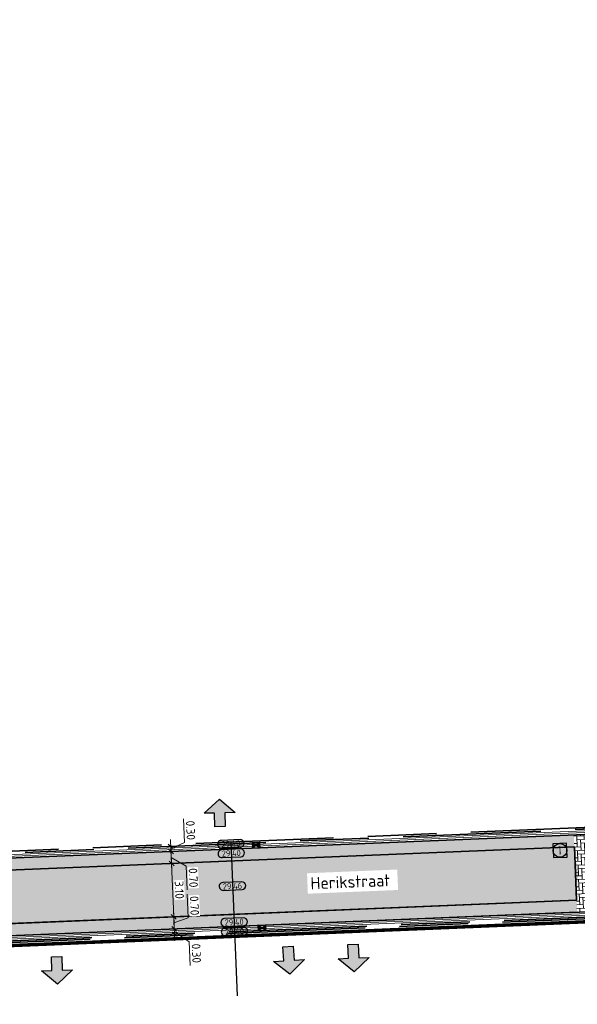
# Model space of a CAD drawing. Header units: metres. Extents: x 199937 to 201628, y 374508 to 375260.
# Tile 12 of 183: x 201005 to 201037, y 374934 to 374992. Entities that reach past the tile are written whole.
import ezdxf
from ezdxf.enums import TextEntityAlignment as Align

# ---------------------------------------------------------------- set-up
doc = ezdxf.new("R2010")
doc.units = ezdxf.units.M
doc.set_wipeout_variables(frame=1)
doc.linetypes.add('VH-OPSLUITBAND_100X200', pattern=[16, 8, -2, 4, -2])
doc.linetypes.add('XX-PROJECTGRENS', pattern=[18, 12, -3, 0, -3])
doc.layers.add('000___INRIT-PIJL', color=252, linetype='Continuous')
doc.layers.add('N-WE-KG-GRENS_PROJECT-G', color=7, linetype='XX-PROJECTGRENS', lineweight=35, transparency=0.45)
for name, color, linetype, lineweight in [('N-WE-OG-HOOGTELIJN-G', 7, 'Continuous', 25), ('N-WE-RI-ITR_RIOOLPUT-S', 84, 'Continuous', 25), ('N-WE-RI-KOLK-S', 7, 'Continuous', 25), ('N-WE-VH-DWARSHELLING-S', 7, 'Continuous', 25), ('N-WE-VH-GOOT-G', 170, 'Continuous', 35), ('N-WE-VH-KANTOPSLUITING_OPSLUITBAND_100X200-G', 150, 'VH-OPSLUITBAND_100X200', 35), ('N-WE-VH-KANTVERHARDING_STREKLAAG-G', 60, 'Continuous', 18), ('N-WE-VH-VERHARDING_BETONSTRAATSTEEN-G', 252, 'Continuous', 35), ('X-XX-AL-HOOGTELABEL-S', 7, 'Continuous', 25), ('X-XX-AL-M-200', 7, 'Continuous', 18), ('X-XX-AL-T35', 50, 'Continuous', 35)]:
    doc.layers.add(name, color=color, linetype=linetype, lineweight=lineweight)
doc.layers.add('N-WE-VH-VERHARDING_BETONSTRAATSTEEN_HEIDE-A', color=7, linetype='Continuous', lineweight=0, true_color=0x986657)
doc.layers.add('N-WE-VH-VERHARDING_BETONSTRAATSTEEN_ROOD-A', color=7, linetype='Continuous', lineweight=0, true_color=0xa92c0a)
doc.styles.add('NLCS-ISO', font='NLCS-ISO.ttf')
doc.styles.add('NLCS-ISO-ANNOTATIEF-T18', font='NLCS-ISO.ttf', dxfattribs={"height": 1.8})
doc.styles.add('NLCS-ISO-M200-T25', font='NLCS-ISO.ttf', dxfattribs={"height": 0.5})
doc.styles.add('NLCS-ISO-M200-T35', font='NLCS-ISO.ttf', dxfattribs={"height": 0.7})
doc.dimstyles.new('NLCS-M200-T25-SCHRAP_L2_H1', dxfattribs={"dimscale": 0.2, "dimtxt": 2.5, "dimasz": 1.4, "dimexe": 2, "dimexo": 2, "dimgap": 0.7, "dimtad": 1, "dimzin": 0, "dimdsep": 46, "dimtxsty": 'NLCS-ISO-M200-T25', "dimblk": 'OBLIQUE', "dimcen": 0, "dimdle": 2, "dimclrd": 256, "dimclre": 256, "dimclrt": 256, "dimadec": 1, "dimazin": 0, "dimtfac": 1, "dimtdec": 3, "dimtofl": 0, "dimtmove": 0, "dimatfit": 3, "dimldrblk": 'OBLIQUE', "dimfxl": 2, "dimfxlon": 1, "dimtfillclr": 256, "dimtolj": 1, "dimtzin": 0, "dimlwd": -1, "dimlwe": -1, "dimarcsym": 0})
pattern_1 = [(92.37016652, (0, 0), (-0.21850498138, 0.20113570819), [0.63, -0.21]), (2.37016652, (-0.41964, -0.01737), (-0.21850498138, 0.20113570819), [0.63, -0.21])]

# ---------------------------------------------------------------- blocks, each defined once
blk = doc.blocks.new('inrit')
h = blk.add_hatch(color=256)
h.dxf.hatch_style = 1
h.paths.add_polyline_path([(0.3, 1), (-0.3, 1), (-0.3, 1.8), (-0.9, 1.8), (0, 2.6), (0.9, 1.8), (0.3, 1.8)])
at = {"color": 3, "flags": 128}
blk.add_lwpolyline([(0.3, 1), (-0.3, 1), (-0.3, 1.8), (-0.9, 1.8), (0, 2.6), (0.9, 1.8), (0.3, 1.8), (0.3, 1)], dxfattribs=at)
blk = doc.blocks.new('*U283')
h = blk.add_hatch(color=253)
h.dxf.hatch_style = 1
edge = h.paths.add_edge_path()
edge.add_line((2.73, 1.13), (-2.73, 1.13))
edge.add_arc((-2.73, 0), 1.13, 90, 270)
edge.add_line((-2.73, -1.13), (2.73, -1.13))
edge.add_arc((2.73, 0), 1.13, 270, 450)
blk.add_lwpolyline([(2.73, 1.13), (-2.73, 1.13, 1), (-2.73, -1.13), (2.73, -1.13, 1)], format="xyb", close=True)
at = {"style": 'NLCS-ISO-ANNOTATIEF-T18'}
blk.add_attdef('HGT', text='', height=1.8, dxfattribs=at).set_placement((0, 0), align=Align.MIDDLE_CENTER)
blk = doc.blocks.new('*U327')
blk.add_solid([(0, 0), (2.252, 0.25), (4.504, 0)])
blk = doc.blocks.new('SRI-PUT_INSPECTIE-SO')
at = {"lineweight": -3, "flags": 128}
blk.add_lwpolyline([(-2, -2), (2, -2), (2, 2), (-2, 2)], close=True, dxfattribs=at)
at = {"lineweight": -3, "ltscale": 1.5}
blk.add_circle((0, 0), 2, dxfattribs=at)
at = {"ltscale": 0.1, "style": 'NLCS-ISO'}
blk.add_text('I', height=2.5, dxfattribs=at).set_placement((0, -0.01), align=Align.MIDDLE_CENTER)
blk = doc.blocks.new('N-SRI-KOLK_STRAAT_450X300-SO')
h = blk.add_hatch(color=256)
h.dxf.hatch_style = 1
h.paths.add_polyline_path([(0, 0.75), (-1.125, 1.5), (-1.125, 0)])
h.paths.add_polyline_path([(1.125, 0), (1.125, 1.5), (0, 0.75)])
for p, q in [((-1.125, 0), (1.125, 1.5)), ((1.125, 0), (-1.125, 1.5))]:
    blk.add_line(p, q)
at = {"flags": 128}
blk.add_lwpolyline([(-1.125, 0), (1.125, 0), (1.125, 1.5), (-1.125, 1.5)], close=True, dxfattribs=at)
blk = doc.blocks.new('_Oblique')
at = {"color": 0, "linetype": 'ByBlock', "lineweight": -2}
blk.add_line((-0.5, -0.5), (0.5, 0.5), dxfattribs=at)
blk = doc.blocks.new('*D651')
at = {"layer": 'Defpoints', "color": 0, "transparency": 16777216}
for p in [(201013.806, 374943.669), (201013.818, 374943.37), (201013.818, 374943.37)]:
    blk.add_point(p, dxfattribs=at)
at = {"layer": 'X-XX-AL-M-200', "transparency": 16777216}
for p, q in [((201014.597, 374943.896), (201014.54, 374945.275)), ((201013.806, 374943.669), (201013.406, 374943.653)), ((201013.789, 374944.069), (201013.835, 374942.97)), ((201013.812, 374943.52), (201014.597, 374943.896)), ((201013.818, 374943.37), (201013.419, 374943.353))]:
    blk.add_line(p, q, dxfattribs=at)
at = {"layer": 'X-XX-AL-M-200', "transparency": 16777216, "xscale": 0.28, "yscale": 0.28, "zscale": 0.28}
for p, rotation in [((201013.806, 374943.669), 92.37016869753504), ((201013.818, 374943.37), 272.3701686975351)]:
    blk.add_blockref('_Oblique', p, dxfattribs=dict(at, rotation=rotation))
at = {"layer": 'X-XX-AL-M-200', "transparency": 16777216, "insert": (201014.958, 374944.602), "char_height": 0.5, "attachment_point": 5, "rotation": 272.3702, "style": 'NLCS-ISO-M200-T25', "bg_fill": 3, "box_fill_scale": 1.1, "bg_fill_color": 256, "bg_fill_true_color": 13158600, "bg_fill_transparency": 0}
blk.add_mtext('\\A1;0.30', dxfattribs=at)
blk = doc.blocks.new('*D652')
at = {"layer": 'Defpoints', "color": 0, "transparency": 16777216}
for p in [(201013.818, 374943.37), (201013.847, 374942.67), (201013.847, 374942.67)]:
    blk.add_point(p, dxfattribs=at)
at = {"layer": 'X-XX-AL-M-200', "transparency": 16777216}
for p, q in [((201013.802, 374943.769), (201013.864, 374942.271)), ((201013.818, 374943.37), (201013.419, 374943.353)), ((201013.833, 374943.02), (201014.695, 374942.515)), ((201013.847, 374942.67), (201013.448, 374942.654)), ((201014.695, 374942.515), (201014.752, 374941.137))]:
    blk.add_line(p, q, dxfattribs=at)
at = {"layer": 'X-XX-AL-M-200', "transparency": 16777216, "xscale": 0.28, "yscale": 0.28, "zscale": 0.28}
for p, rotation in [((201013.818, 374943.37), 92.37016869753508), ((201013.847, 374942.67), 272.3701686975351)]:
    blk.add_blockref('_Oblique', p, dxfattribs=dict(at, rotation=rotation))
at = {"layer": 'X-XX-AL-M-200', "transparency": 16777216, "insert": (201015.113, 374941.842), "char_height": 0.5, "attachment_point": 5, "rotation": 272.3702, "style": 'NLCS-ISO-M200-T25', "bg_fill": 3, "box_fill_scale": 1.1, "bg_fill_color": 256, "bg_fill_true_color": 13158600, "bg_fill_transparency": 0}
blk.add_mtext('\\A1;0.70', dxfattribs=at)
blk = doc.blocks.new('*D653')
at = {"layer": 'Defpoints', "color": 0, "transparency": 16777216}
for p in [(201013.847, 374942.67), (201013.976, 374939.569), (201013.976, 374939.569)]:
    blk.add_point(p, dxfattribs=at)
at = {"layer": 'X-XX-AL-M-200', "transparency": 16777216}
for p, q in [((201013.831, 374943.07), (201013.992, 374939.17)), ((201013.847, 374942.67), (201013.448, 374942.654)), ((201013.976, 374939.569), (201013.576, 374939.553))]:
    blk.add_line(p, q, dxfattribs=at)
at = {"layer": 'X-XX-AL-M-200', "transparency": 16777216, "xscale": 0.28, "yscale": 0.28, "zscale": 0.28}
for p, rotation in [((201013.847, 374942.67), 92.37016869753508), ((201013.976, 374939.569), 272.3701686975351)]:
    blk.add_blockref('_Oblique', p, dxfattribs=dict(at, rotation=rotation))
at = {"layer": 'X-XX-AL-M-200', "transparency": 16777216, "insert": (201014.301, 374941.136), "char_height": 0.5, "attachment_point": 5, "rotation": 272.3702, "style": 'NLCS-ISO-M200-T25', "bg_fill": 3, "box_fill_scale": 1.1, "bg_fill_color": 256, "bg_fill_true_color": 13158600, "bg_fill_transparency": 0}
blk.add_mtext('\\A1;3.10', dxfattribs=at)
blk = doc.blocks.new('*D654')
at = {"layer": 'Defpoints', "color": 0, "transparency": 16777216}
for p in [(201013.976, 374939.569), (201014.005, 374938.87), (201014.005, 374938.87)]:
    blk.add_point(p, dxfattribs=at)
at = {"layer": 'X-XX-AL-M-200', "transparency": 16777216}
for p, q in [((201014.816, 374939.512), (201014.759, 374940.891)), ((201013.976, 374939.569), (201013.576, 374939.553)), ((201013.959, 374939.969), (201014.021, 374938.47)), ((201013.99, 374939.22), (201014.816, 374939.512)), ((201014.005, 374938.87), (201013.605, 374938.853))]:
    blk.add_line(p, q, dxfattribs=at)
at = {"layer": 'X-XX-AL-M-200', "transparency": 16777216, "xscale": 0.28, "yscale": 0.28, "zscale": 0.28}
for p, rotation in [((201013.976, 374939.569), 92.37016869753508), ((201014.005, 374938.87), 272.3701686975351)]:
    blk.add_blockref('_Oblique', p, dxfattribs=dict(at, rotation=rotation))
at = {"layer": 'X-XX-AL-M-200', "transparency": 16777216, "insert": (201015.178, 374940.218), "char_height": 0.5, "attachment_point": 5, "rotation": 272.3702, "style": 'NLCS-ISO-M200-T25', "bg_fill": 3, "box_fill_scale": 1.1, "bg_fill_color": 256, "bg_fill_true_color": 13158600, "bg_fill_transparency": 0}
blk.add_mtext('\\A1;0.70', dxfattribs=at)
blk = doc.blocks.new('*D655')
at = {"layer": 'Defpoints', "color": 0, "transparency": 16777216}
for p in [(201014.005, 374938.87), (201014.017, 374938.57), (201014.017, 374938.57)]:
    blk.add_point(p, dxfattribs=at)
at = {"layer": 'X-XX-AL-M-200', "transparency": 16777216}
for p, q in [((201013.988, 374939.27), (201014.034, 374938.17)), ((201014.005, 374938.87), (201013.605, 374938.853)), ((201014.017, 374938.57), (201013.617, 374938.554)), ((201014.011, 374938.72), (201014.873, 374938.122)), ((201014.873, 374938.122), (201014.93, 374936.744))]:
    blk.add_line(p, q, dxfattribs=at)
at = {"layer": 'X-XX-AL-M-200', "transparency": 16777216, "xscale": 0.28, "yscale": 0.28, "zscale": 0.28}
for p, rotation in [((201014.005, 374938.87), 92.37016869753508), ((201014.017, 374938.57), 272.3701686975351)]:
    blk.add_blockref('_Oblique', p, dxfattribs=dict(at, rotation=rotation))
at = {"layer": 'X-XX-AL-M-200', "transparency": 16777216, "insert": (201015.291, 374937.449), "char_height": 0.5, "attachment_point": 5, "rotation": 272.3702, "style": 'NLCS-ISO-M200-T25', "bg_fill": 3, "box_fill_scale": 1.1, "bg_fill_color": 256, "bg_fill_true_color": 13158600, "bg_fill_transparency": 0}
blk.add_mtext('\\A1;0.30', dxfattribs=at)

msp = doc.modelspace()

# ---------------------------------------------------------------- hatches: boundary and pattern name
at = {"layer": 'N-WE-VH-VERHARDING_BETONSTRAATSTEEN_HEIDE-A', "true_color": 0x986657}
h = msp.add_hatch(dxfattribs=at)
h.set_pattern_fill('AVH-HEI_BSS_KEIFRMT_KEPER-SO', color=25, scale=2, angle=92.3702, pattern_type=2)
h.set_pattern_definition(pattern_1)
h.paths.add_polyline_path([(200995.357, 374942.606), (200995.386, 374941.906), (201037.27, 374943.64), (201037.241, 374944.339)])
h = msp.add_hatch(dxfattribs=at)
h.set_pattern_fill('AVH-HEI_BSS_KEIFRMT_KEPER-SO', color=25, scale=2, angle=92.3702, pattern_type=2)
h.set_pattern_definition(pattern_1)
h.paths.add_polyline_path([(201039.426, 374939.922), (201039.239, 374944.422), (201037.241, 374944.339), (201037.428, 374939.839)])
h = msp.add_hatch(dxfattribs=at)
h.set_pattern_fill('AVH-HEI_BSS_KEIFRMT_KEPER-SO', color=25, scale=2, angle=92.3702, pattern_type=2)
h.set_pattern_definition(pattern_1)
h.paths.add_polyline_path([(200995.514, 374938.805), (200995.543, 374938.105), (201037.428, 374939.839), (201037.399, 374940.539)])
at = {"layer": 'N-WE-VH-VERHARDING_BETONSTRAATSTEEN_ROOD-A'}
h = msp.add_hatch(dxfattribs=at)
h.set_pattern_fill('AVH-ROO_BSS_KEIFRMT_KEPER-SO', color=36, scale=2, angle=47.3702, pattern_type=2)
h.set_pattern_definition([(47.37016652, (0, 0), (-0.01228193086, 0.29673077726), [0.63, -0.21]), (317.37016652, (-0.30901, 0.28445), (-0.01228193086, 0.29673077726), [0.63, -0.21])])
edge = h.paths.add_edge_path()
edge.add_arc((200995.137, 374947.901), 9.104, 226.7299, 271.8853)
edge.add_line((200995.437, 374938.802), (201037.399, 374940.539))
edge.add_line((201037.399, 374940.539), (201037.27, 374943.64))
edge.add_line((201037.27, 374943.64), (200995.386, 374941.906))
edge.add_arc((200995.137, 374947.901), 6, 226.7299, 272.3702, ccw=False)
edge.add_line((200991.025, 374943.532), (200988.897, 374941.272))

# ---------------------------------------------------------------- linework, layer by layer
at = {"layer": 'N-WE-KG-GRENS_PROJECT-G', "const_width": 0.2}
msp.add_lwpolyline([(201124.5, 374997.908), (201067.947, 375010.729, 0.377588), (201062.879, 375007.505), (201058.807, 374988.709, 0.347583), (201061.515, 374984.457), (201069.556, 374982.363), (201062.546, 374950.777, -0.1432), (201055.405, 374939.202, 0.156067), (201048.911, 374928.615), (201043.974, 374905.975), (201037.578, 374907.64), (201044.124, 374933.931, 0.45332), (201039.681, 374939.354), (200984.916, 374937.086), (200984.546, 374959.866, -0.07845), (200985.698, 374969.786), (200997.63, 375023.402), (200977.82, 375022.673), (200847.886, 375004.481), (200822.97, 375153.039)], format="xyb", dxfattribs=at)
at = {"layer": 'N-WE-OG-HOOGTELIJN-G'}
msp.add_lwpolyline([(201017.294, 374943.914), (201017.665, 374934.966)], dxfattribs=at)
at = {"layer": 'N-WE-VH-GOOT-G'}
for points in [[(201053.689, 374990.259), (201057.808, 375008.371, 0.414107), (201053.816, 375014.714), (201008.922, 375024.939, 0.414232), (201002.577, 375020.948), (200990.846, 374969.425, 0.062658), (200989.625, 374959.007), (200989.838, 374947.8, 0.420775), (200995.357, 374942.606), (201039.265, 374944.423, -0.128869), (201044.07, 374943.374, 0.389318), (201054.884, 374946.381, 0.007147), (201055.563, 374947.507, 0.000002), (201055.563, 374947.507, 0.058045), (201057.265, 374951.846), (201062.136, 374973.266, 0.356481), (201059.152, 374979.27, 0.356481)], [(200997.742, 375019.998), (200986.463, 374970.463, 0.062566), (200985.122, 374958.944), (200985.335, 374947.715, 0.420775), (200995.543, 374938.105), (201037.428, 374939.839)], [(200995.463, 374938.102), (201039.421, 374939.922, -0.000227), (201039.426, 374939.922)]]:
    msp.add_lwpolyline(points, format="xyb", dxfattribs=at)
at = {"layer": 'N-WE-VH-KANTOPSLUITING_OPSLUITBAND_100X200-G'}
for points in [[(201090.164, 375011.421, -0.417365), (201086.485, 375017.337, 0.012799), (201090.986, 375038.575, 0.033997), (201091.378, 375041.962, 0.029335), (201091.297, 375049.067), (201088.984, 375077.042, 0.428908), (201077.585, 375086.221), (201017.255, 375078.186, 0.31358), (201008.738, 375070.408), (201001.098, 375036.706), (200997.805, 375022.075), (200986.074, 374970.556, 0.062558), (200984.722, 374958.939), (200985.134, 374937.275), (201039.438, 374939.522, -0.000227), (201039.442, 374939.522, -0.494066), (201044.418, 374933.537), (201043.973, 374931.587)], [(201090.142, 375011.324), (201090.142, 375011.324, -0.417365), (201086.388, 375017.361, 0.012799), (201090.887, 375038.593, 0.033997), (201091.278, 375041.967, 0.029333), (201091.197, 375049.06), (201088.885, 375077.033, 0.428908), (201077.598, 375086.122), (201017.268, 375078.087, 0.31358), (201008.836, 375070.386), (201001.196, 375036.684), (200997.902, 375022.053), (200986.171, 374970.532, 0.06256), (200984.822, 374958.94), (200985.232, 374937.379), (201039.434, 374939.622, -0.000227), (201039.438, 374939.622, -0.494066), (201044.515, 374933.514), (201044.07, 374931.564)], [(201061.843, 374973.332, 0.415248), (201058.059, 374979.32), (201051.241, 374980.845), (201057.515, 375008.438, 0.414107), (201053.75, 375014.422), (201008.855, 375024.647, 0.414232), (201002.87, 375020.882), (200991.138, 374969.356, 0.062665), (200989.925, 374959.011), (200990.138, 374947.806, 0.420775), (200995.344, 374942.905), (201039.253, 374944.723, -0.128869), (201044.207, 374943.641, 0.389318), (201054.629, 374946.54)], [(201055.34, 374947.942, -0.003431), (201055.214, 374947.702, -0.007105), (201054.545, 374946.593, -0.389318), (201044.252, 374943.73, 0.128869), (201039.249, 374944.823), (200995.34, 374943.005, -0.420775), (200990.238, 374947.808), (200990.025, 374959.012, -0.062667), (200991.235, 374969.333), (201002.967, 375020.859, -0.414232), (201008.833, 375024.549), (201053.728, 375014.324, -0.414107), (201057.417, 375008.46), (201051.121, 374980.77), (201058.038, 374979.223, -0.403331), (201061.786, 374973.55, -0.403331)]]:
    msp.add_lwpolyline(points, format="xyb", dxfattribs=at)
at = {"layer": 'N-WE-VH-KANTVERHARDING_STREKLAAG-G'}
for points in [[(201053.592, 374990.281), (201057.71, 375008.393, 0.414107), (201053.794, 375014.617), (201008.9, 375024.842, 0.414232), (201002.675, 375020.926), (200990.943, 374969.402, 0.06266), (200989.725, 374959.008), (200989.938, 374947.802, 0.420775), (200995.353, 374942.705), (201039.261, 374944.523, -0.128869), (201044.116, 374943.463, 0.389318), (201054.799, 374946.434, 0.007137), (201055.476, 374947.556, 0.058001), (201057.168, 374951.87), (201062.038, 374973.288, 0.356481), (201059.11, 374979.179, -0.356476)], [(201053.494, 374990.304), (201057.612, 375008.416, 0.414107), (201053.772, 375014.519), (201008.878, 375024.744, 0.414232), (201002.772, 375020.904), (200991.041, 374969.379, 0.062662), (200989.825, 374959.01), (200990.038, 374947.804, 0.420775), (200995.348, 374942.805), (201039.257, 374944.623, -0.128869), (201044.161, 374943.552, 0.389318), (201054.714, 374946.487, 0.007126), (201055.389, 374947.605, 0.057955), (201057.071, 374951.894), (201061.941, 374973.31, 0.356481), (201059.069, 374979.088, -0.356476)]]:
    msp.add_lwpolyline(points, format="xyb", close=True, dxfattribs=at)
for points in [[(200997.547, 375020.042), (200986.268, 374970.51, 0.062562), (200984.922, 374958.941), (200985.135, 374947.711, 0.420775), (200995.551, 374937.906), (201039.434, 374939.722)], [(200997.644, 375020.02), (200986.366, 374970.486, 0.062564), (200985.022, 374958.943), (200985.235, 374947.713, 0.420775), (200995.547, 374938.005), (201039.43, 374939.822)]]:
    msp.add_lwpolyline(points, format="xyb", dxfattribs=at)
at = {"layer": 'N-WE-VH-VERHARDING_BETONSTRAATSTEEN-G'}
for points in [[(200998.424, 375019.843), (200987.144, 374970.302, 0.062579), (200985.822, 374958.954), (200986.035, 374947.728, 0.420775), (200995.514, 374938.805), (201037.399, 374940.538)], [(201001.451, 375019.153), (200990.165, 374969.587, 0.062643), (200988.925, 374958.997), (200989.139, 374947.787, 0.420775), (200995.386, 374941.906), (201037.27, 374943.64)]]:
    msp.add_lwpolyline(points, format="xyb", dxfattribs=at)
for points in [[(201037.27, 374943.64), (201037.399, 374940.539)], [(201037.399, 374940.539), (200995.437, 374938.802)]]:
    msp.add_lwpolyline(points, dxfattribs=at)

# ---------------------------------------------------------------- block references
at = {"layer": '000___INRIT-PIJL'}
for p, rotation in [((201016.69, 374943.812, 29.396), 1.351651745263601), ((201020.556, 374938.834, 29.385), 183.655170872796), ((201024.365, 374938.969, 29.42), 182.2514513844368), ((201007.136, 374938.261, 29.413), 181.9061985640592)]:
    msp.add_blockref('inrit', p, dxfattribs=dict(at, rotation=rotation))
at = {"layer": 'N-WE-RI-ITR_RIOOLPUT-S', "xscale": 0.2, "yscale": 0.2, "zscale": 0.2, "rotation": 182.1154434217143}
msp.add_blockref('SRI-PUT_INSPECTIE-SO', (201036.434, 374943.433), dxfattribs=at)
at = {"layer": 'N-WE-RI-KOLK-S', "xscale": 0.2, "yscale": 0.2, "zscale": 0.2}
for p, rotation in [((201018.764, 374943.875), 182.3701686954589), ((201019.11, 374938.781), 2.370168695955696)]:
    msp.add_blockref('N-SRI-KOLK_STRAAT_450X300-SO', p, dxfattribs=dict(at, rotation=rotation))
at = {"layer": 'N-WE-VH-DWARSHELLING-S', "rotation": 272.3701686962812}
msp.add_blockref('*U327', (201037.143, 374944.335), dxfattribs=at)
at = {"layer": 'X-XX-AL-HOOGTELABEL-S', "xscale": 0.2, "yscale": 0.2, "zscale": 0.2, "rotation": 2.370168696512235}
for p, values in [((201017.298, 374943.814), {'HGT': '29.40'}), ((201017.321, 374943.266), {'HGT': '29.40'}), ((201017.39, 374941.358), {'HGT': '29.46'}), ((201017.487, 374939.263), {'HGT': '29.40'}), ((201017.51, 374938.715), {'HGT': '29.40'})]:
    msp.add_blockref('*U283', p, dxfattribs=at).add_auto_attribs(values)

# ---------------------------------------------------------------- next in the draw order: dimensions: what is measured, and where the dimension line sits
at = {"layer": 'X-XX-AL-M-200'}
dim = msp.add_linear_dim(base=(201013.818, 374943.37), p1=(201013.806, 374943.669), p2=(201013.818, 374943.37), angle=272.3702, dimstyle='NLCS-M200-T25-SCHRAP_L2_H1', override={"dimtmove": 1, "dimtfill": 1}, dxfattribs=at)
dim.commit()
dim.dimension.update_dxf_attribs({"geometry": '*D651', "text_midpoint": (201014.591, 374944.036), "dimtype": 161})

# ---------------------------------------------------------------- next in the draw order: wipeouts: each hides what was drawn before it
msp.add_wipeout([(201021.775, 374940.914), (201027.021, 374941.131), (201026.971, 374942.32), (201021.726, 374942.103)]).dxf.layer = 'X-XX-AL-T35'

# ---------------------------------------------------------------- next in the draw order: texts
at = {"layer": 'X-XX-AL-T35', "style": 'NLCS-ISO-M200-T35'}
msp.add_text('Herikstraat', height=0.7, rotation=2.3702, dxfattribs=at).set_placement((201021.94, 374941.166))

# ---------------------------------------------------------------- next in the draw order: dimensions: what is measured, and where the dimension line sits
at = {"layer": 'X-XX-AL-M-200'}
dim = msp.add_linear_dim(base=(201013.847, 374942.67), p1=(201013.818, 374943.37), p2=(201013.847, 374942.67), angle=92.3702, dimstyle='NLCS-M200-T25-SCHRAP_L2_H1', override={"dimtmove": 1, "dimtfill": 1}, dxfattribs=at)
dim.commit()
dim.dimension.update_dxf_attribs({"geometry": '*D652', "text_midpoint": (201014.7, 374942.376), "dimtype": 160})

# ---------------------------------------------------------------- next in the draw order: dimensions: what is measured, and where the dimension line sits
dim = msp.add_linear_dim(base=(201013.976, 374939.569), p1=(201013.847, 374942.67), p2=(201013.976, 374939.569), angle=92.3702, dimstyle='NLCS-M200-T25-SCHRAP_L2_H1', override={"dimtmove": 1, "dimtfill": 1}, dxfattribs=at)
dim.commit()
dim.dimension.update_dxf_attribs({"geometry": '*D653', "text_midpoint": (201014.301, 374941.136)})

# ---------------------------------------------------------------- next in the draw order: dimensions: what is measured, and where the dimension line sits
dim = msp.add_linear_dim(base=(201014.005, 374938.87), p1=(201013.976, 374939.569), p2=(201014.005, 374938.87), angle=92.3702, dimstyle='NLCS-M200-T25-SCHRAP_L2_H1', override={"dimtmove": 1, "dimtfill": 1}, dxfattribs=at)
dim.commit()
dim.dimension.update_dxf_attribs({"geometry": '*D654', "text_midpoint": (201014.811, 374939.652), "dimtype": 160})

# ---------------------------------------------------------------- next in the draw order: dimensions: what is measured, and where the dimension line sits
dim = msp.add_linear_dim(base=(201014.017, 374938.57), p1=(201014.005, 374938.87), p2=(201014.017, 374938.57), angle=92.3702, dimstyle='NLCS-M200-T25-SCHRAP_L2_H1', override={"dimtmove": 1, "dimtfill": 1}, dxfattribs=at)
dim.commit()
dim.dimension.update_dxf_attribs({"geometry": '*D655', "text_midpoint": (201014.879, 374937.982), "dimtype": 160})

doc.saveas('drawing.dxf')
